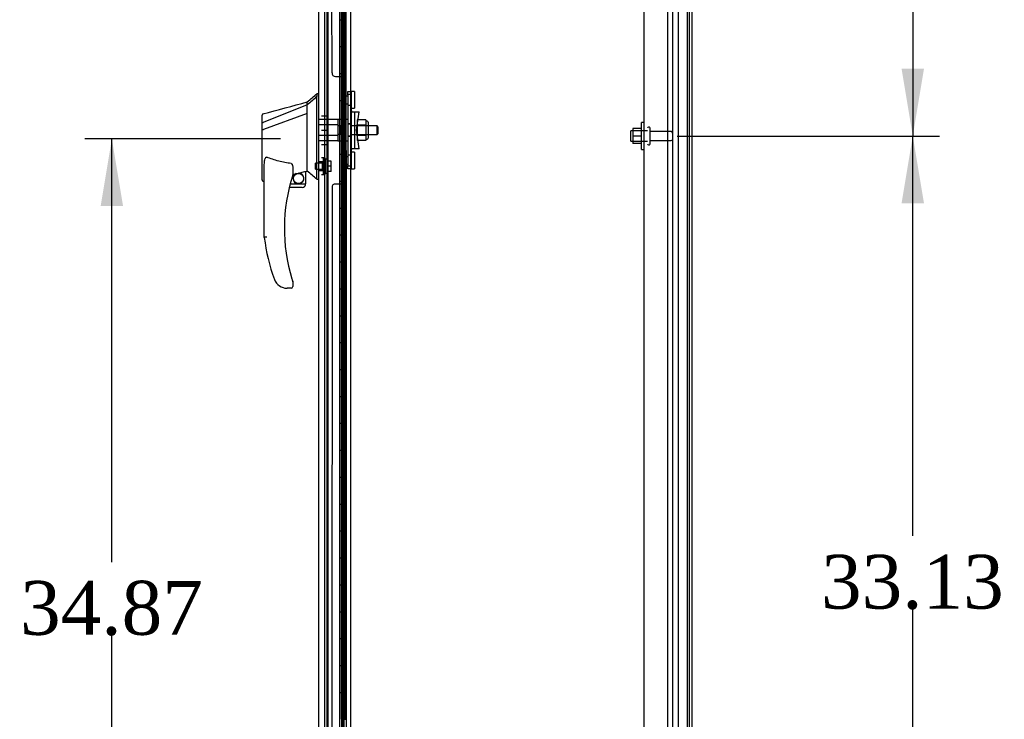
# Model space of a CAD drawing. Header units: inches. Extents: x 2 to 538, y -2 to 358.
# Tile 14 of 21: x 234 to 270, y 167 to 193. Entities that reach past the tile are written whole.
import ezdxf
from ezdxf.enums import TextEntityAlignment as Align
from ezdxf.lldxf.tags import DXFTag

# ---------------------------------------------------------------- set-up
doc = ezdxf.new("R2010")
doc.units = ezdxf.units.IN
doc.header["$MEASUREMENT"] = 0
for name, color, linetype in [('COM43134', 7, 'Continuous'), ('COM55604-1', 7, 'Continuous'), ('COM55605-1', 7, 'Continuous'), ('COM55607-2', 7, 'Continuous'), ('COM55738-23', 7, 'Continuous'), ('COM70220', 7, 'Continuous'), ('COM70838', 7, 'Continuous'), ('COM70839-4', 7, 'Continuous'), ('COM71194-3', 7, 'Continuous'), ('Default', 7, 'Continuous'), ('HAN86294', 7, 'Continuous'), ('HAN86294_NUT', 7, 'Continuous'), ('HAN86294_SCREW', 7, 'Continuous'), ('HAN86294_WASHER', 7, 'Continuous'), ('HAN_NUT', 7, 'Continuous'), ('NTS166105', 7, 'Continuous'), ('RVT19000', 7, 'Continuous'), ('SPC87322', 7, 'Continuous'), ('STD26089', 7, 'Continuous'), ('WAF25059', 7, 'Continuous')]:
    doc.layers.add(name, color=color, linetype=linetype)
doc.styles.add('SEACAD_Times_New_Roman', font='times.ttf')
tags = doc.linetypes.add('HIDDEN2', pattern=[0.1875, 0.125, -0.0625]).pattern_tags.tags
tags[6:7] = [DXFTag(74, 4), DXFTag(75, 0), DXFTag(340, '0'), DXFTag(46, 0.0), DXFTag(50, 0.0), DXFTag(44, 0.0), DXFTag(45, 0.0)]
tags[4:5] = [DXFTag(74, 4), DXFTag(75, 0), DXFTag(340, '0'), DXFTag(46, 0.0), DXFTag(50, 0.0), DXFTag(44, 0.0), DXFTag(45, 0.0)]
doc.dimstyles.new('HAMMOND_(STH_-_540x360)', dxfattribs={"dimtxt": 2, "dimasz": 2.5, "dimexe": 1, "dimexo": 1, "dimgap": 0.5, "dimtad": 0, "dimtih": 1, "dimtoh": 1, "dimzin": 0, "dimdsep": 46, "dimtxsty": 'SEACAD_Times_New_Roman', "dimblk1": '_SE_FILLED', "dimblk2": '_SE_FILLED', "dimsah": 1, "dimcen": 1, "dimadec": 0, "dimazin": 0, "dimtfac": 0.8, "dimtofl": 0, "dimtmove": 0, "dimatfit": 3, "dimfxl": 1, "dimtolj": 1, "dimtzin": 0, "dimarcsym": 0})

# ---------------------------------------------------------------- blocks, each defined once
blk = doc.blocks.new('SE2')
at = {"layer": 'COM43134', "color": 7, "linetype": 'HIDDEN2'}
for p, q in [((257.076, 155.032), (257.076, 222.662)), ((257.951, 154.972), (257.951, 222.722))]:
    blk.add_line(p, q, dxfattribs=at)
at = {"layer": 'COM55604-1', "color": 7, "linetype": 'Continuous'}
for p, q in [((258.763, 153.097), (258.763, 225.032)), ((246.17, 154.377), (246.17, 223.752))]:
    blk.add_line(p, q, dxfattribs=at)
at = {"layer": 'COM55604-1', "color": 7, "linetype": 'HIDDEN2'}
blk.add_line((245.203, 154.377), (245.203, 223.752), dxfattribs=at)
at = {"layer": 'COM55605-1', "color": 7, "linetype": 'HIDDEN2'}
blk.add_line((258.358, 153.097), (258.358, 225.032), dxfattribs=at)
at = {"layer": 'COM55605-1', "color": 7, "linetype": 'Continuous'}
blk.add_line((258.858, 153.097), (258.858, 225.032), dxfattribs=at)
at = {"layer": 'COM55607-2', "color": 7, "linetype": 'HIDDEN2'}
for p, q in [((245.277, 223.17), (245.277, 155.17)), ((245.822, 223.17), (245.822, 155.17)), ((245.922, 155.17), (245.922, 223.17)), ((245.872, 192.171), (245.872, 193.17)), ((245.914, 192.171), (245.914, 193.17)), ((245.959, 193.17), (245.989, 193.17)), ((245.989, 192.17), (245.989, 193.17)), ((245.817, 192.171), (245.872, 192.171)), ((245.862, 192.171), (245.989, 192.171)), ((245.862, 191.171), (245.862, 192.17)), ((245.959, 192.17), (245.989, 192.17)), ((245.984, 192.17), (245.984, 191.171)), ((245.989, 191.171), (245.989, 192.17)), ((245.817, 191.171), (245.872, 191.171)), ((245.862, 191.171), (245.989, 191.171)), ((245.872, 190.171), (245.872, 191.17)), ((245.914, 190.171), (245.914, 191.17)), ((245.959, 191.17), (245.989, 191.17)), ((245.989, 190.17), (245.989, 191.17)), ((245.817, 190.171), (245.872, 190.171)), ((245.862, 190.171), (245.989, 190.171)), ((245.862, 189.171), (245.862, 190.17)), ((245.959, 190.17), (245.989, 190.17)), ((245.984, 190.17), (245.984, 189.171)), ((245.989, 189.171), (245.989, 190.17)), ((245.817, 189.171), (245.872, 189.171)), ((245.862, 189.171), (245.989, 189.171)), ((245.872, 188.171), (245.872, 189.17)), ((245.914, 188.171), (245.914, 189.17)), ((245.959, 189.17), (245.989, 189.17)), ((245.989, 188.17), (245.989, 189.17)), ((245.817, 188.171), (245.872, 188.171)), ((245.862, 188.171), (245.989, 188.171)), ((245.862, 187.171), (245.862, 188.17)), ((245.959, 188.17), (245.989, 188.17)), ((245.984, 188.17), (245.984, 187.171)), ((245.989, 187.171), (245.989, 188.17)), ((245.817, 187.171), (245.872, 187.171)), ((245.862, 187.171), (245.989, 187.171)), ((245.872, 186.171), (245.872, 187.17)), ((245.914, 186.171), (245.914, 187.17)), ((245.959, 187.17), (245.989, 187.17)), ((245.989, 186.17), (245.989, 187.17)), ((245.817, 186.171), (245.872, 186.171)), ((245.862, 186.171), (245.989, 186.171)), ((245.862, 185.171), (245.862, 186.17)), ((245.959, 186.17), (245.989, 186.17)), ((245.984, 186.17), (245.984, 185.171)), ((245.989, 185.171), (245.989, 186.17)), ((245.817, 185.171), (245.872, 185.171)), ((245.862, 185.171), (245.989, 185.171)), ((245.872, 184.171), (245.872, 185.17)), ((245.914, 184.171), (245.914, 185.17)), ((245.959, 185.17), (245.989, 185.17)), ((245.989, 184.17), (245.989, 185.17)), ((245.817, 184.171), (245.872, 184.171)), ((245.862, 184.171), (245.989, 184.171)), ((245.862, 183.171), (245.862, 184.17)), ((245.959, 184.17), (245.989, 184.17)), ((245.984, 184.17), (245.984, 183.171)), ((245.989, 183.171), (245.989, 184.17)), ((245.817, 183.171), (245.872, 183.171)), ((245.862, 183.171), (245.989, 183.171)), ((245.872, 182.171), (245.872, 183.17)), ((245.914, 182.171), (245.914, 183.17)), ((245.959, 183.17), (245.989, 183.17)), ((245.989, 182.17), (245.989, 183.17)), ((245.817, 182.171), (245.872, 182.171)), ((245.862, 182.171), (245.989, 182.171)), ((245.862, 181.171), (245.862, 182.17)), ((245.959, 182.17), (245.989, 182.17)), ((245.984, 182.17), (245.984, 181.171)), ((245.989, 181.171), (245.989, 182.17)), ((245.817, 181.171), (245.872, 181.171)), ((245.862, 181.171), (245.989, 181.171)), ((245.872, 180.171), (245.872, 181.17)), ((245.914, 180.171), (245.914, 181.17)), ((245.959, 181.17), (245.989, 181.17)), ((245.989, 180.17), (245.989, 181.17)), ((245.817, 180.171), (245.872, 180.171)), ((245.862, 180.171), (245.989, 180.171)), ((245.862, 179.171), (245.862, 180.17)), ((245.959, 180.17), (245.989, 180.17)), ((245.984, 180.17), (245.984, 179.171)), ((245.989, 179.171), (245.989, 180.17)), ((245.817, 179.171), (245.872, 179.171)), ((245.862, 179.171), (245.989, 179.171)), ((245.872, 178.171), (245.872, 179.17)), ((245.914, 178.171), (245.914, 179.17)), ((245.959, 179.17), (245.989, 179.17)), ((245.989, 178.17), (245.989, 179.17)), ((245.817, 178.171), (245.872, 178.171)), ((245.862, 178.171), (245.989, 178.171)), ((245.862, 177.171), (245.862, 178.17)), ((245.959, 178.17), (245.989, 178.17)), ((245.984, 178.17), (245.984, 177.171)), ((245.989, 177.171), (245.989, 178.17)), ((245.817, 177.171), (245.872, 177.171)), ((245.862, 177.171), (245.989, 177.171)), ((245.872, 176.171), (245.872, 177.17)), ((245.914, 176.171), (245.914, 177.17)), ((245.959, 177.17), (245.989, 177.17)), ((245.989, 176.17), (245.989, 177.17)), ((245.817, 176.171), (245.872, 176.171)), ((245.862, 176.171), (245.989, 176.171)), ((245.862, 175.171), (245.862, 176.17)), ((245.959, 176.17), (245.989, 176.17)), ((245.984, 176.17), (245.984, 175.171)), ((245.989, 175.171), (245.989, 176.17)), ((245.817, 175.171), (245.872, 175.171)), ((245.862, 175.171), (245.989, 175.171)), ((245.872, 174.171), (245.872, 175.17)), ((245.914, 174.171), (245.914, 175.17)), ((245.959, 175.17), (245.989, 175.17)), ((245.989, 174.17), (245.989, 175.17)), ((245.817, 174.171), (245.872, 174.171)), ((245.862, 174.171), (245.989, 174.171)), ((245.862, 173.171), (245.862, 174.17)), ((245.959, 174.17), (245.989, 174.17)), ((245.984, 174.17), (245.984, 173.171)), ((245.989, 173.171), (245.989, 174.17)), ((245.817, 173.171), (245.872, 173.171)), ((245.862, 173.171), (245.989, 173.171)), ((245.872, 172.171), (245.872, 173.17)), ((245.914, 172.171), (245.914, 173.17)), ((245.959, 173.17), (245.989, 173.17)), ((245.989, 172.17), (245.989, 173.17)), ((245.817, 172.171), (245.872, 172.171)), ((245.862, 172.171), (245.989, 172.171)), ((245.862, 171.171), (245.862, 172.17)), ((245.959, 172.17), (245.989, 172.17)), ((245.984, 172.17), (245.984, 171.171)), ((245.989, 171.171), (245.989, 172.17)), ((245.817, 171.171), (245.872, 171.171)), ((245.862, 171.171), (245.989, 171.171)), ((245.872, 170.171), (245.872, 171.17)), ((245.914, 170.171), (245.914, 171.17)), ((245.959, 171.17), (245.989, 171.17)), ((245.989, 170.17), (245.989, 171.17)), ((245.817, 170.171), (245.872, 170.171)), ((245.862, 170.171), (245.989, 170.171)), ((245.862, 169.171), (245.862, 170.17)), ((245.959, 170.17), (245.989, 170.17)), ((245.984, 170.17), (245.984, 169.171)), ((245.989, 169.171), (245.989, 170.17)), ((245.817, 169.171), (245.872, 169.171)), ((245.862, 169.171), (245.989, 169.171)), ((245.872, 168.171), (245.872, 169.17)), ((245.914, 168.171), (245.914, 169.17)), ((245.959, 169.17), (245.989, 169.17)), ((245.989, 168.17), (245.989, 169.17)), ((245.817, 168.171), (245.872, 168.171)), ((245.862, 168.171), (245.989, 168.171)), ((245.862, 167.171), (245.862, 168.17)), ((245.959, 168.17), (245.989, 168.17)), ((245.984, 168.17), (245.984, 167.171)), ((245.989, 167.171), (245.989, 168.17)), ((245.817, 167.171), (245.872, 167.171)), ((245.862, 167.171), (245.989, 167.171))]:
    blk.add_line(p, q, dxfattribs=at)
at = {"layer": 'COM55607-2', "color": 7, "linetype": 'Continuous'}
for p, q in [((245.755, 194.17), (245.755, 193.17)), ((245.959, 194.17), (245.959, 193.17)), ((245.755, 193.17), (245.755, 192.17)), ((245.755, 193.17), (245.959, 193.17)), ((245.755, 193.17), (245.959, 193.17)), ((245.959, 193.17), (245.959, 192.17)), ((245.755, 192.17), (245.959, 192.17)), ((245.755, 192.17), (245.959, 192.17)), ((245.755, 192.17), (245.755, 191.17)), ((245.959, 192.17), (245.959, 191.17)), ((245.755, 191.17), (245.755, 190.17)), ((245.755, 191.17), (245.959, 191.17)), ((245.755, 191.17), (245.959, 191.17)), ((245.959, 191.17), (245.959, 190.17)), ((245.755, 190.17), (245.959, 190.17)), ((245.755, 190.17), (245.959, 190.17)), ((245.755, 190.17), (245.755, 189.17)), ((245.959, 190.17), (245.959, 189.17)), ((245.755, 189.17), (245.755, 188.17)), ((245.755, 189.17), (245.959, 189.17)), ((245.755, 189.17), (245.959, 189.17)), ((245.959, 189.17), (245.959, 188.17)), ((245.755, 188.17), (245.959, 188.17)), ((245.755, 188.17), (245.959, 188.17)), ((245.755, 188.17), (245.755, 187.17)), ((245.959, 188.17), (245.959, 187.17)), ((245.755, 187.17), (245.755, 186.17)), ((245.755, 187.17), (245.959, 187.17)), ((245.755, 187.17), (245.959, 187.17)), ((245.959, 187.17), (245.959, 186.17)), ((245.755, 186.17), (245.959, 186.17)), ((245.755, 186.17), (245.959, 186.17)), ((245.755, 186.17), (245.755, 185.17)), ((245.959, 186.17), (245.959, 185.17)), ((245.755, 185.17), (245.755, 184.17)), ((245.755, 185.17), (245.959, 185.17)), ((245.755, 185.17), (245.959, 185.17)), ((245.959, 185.17), (245.959, 184.17)), ((245.755, 184.17), (245.959, 184.17)), ((245.755, 184.17), (245.959, 184.17)), ((245.755, 184.17), (245.755, 183.17)), ((245.959, 184.17), (245.959, 183.17)), ((245.755, 183.17), (245.755, 182.17)), ((245.755, 183.17), (245.959, 183.17)), ((245.755, 183.17), (245.959, 183.17)), ((245.959, 183.17), (245.959, 182.17)), ((245.755, 182.17), (245.959, 182.17)), ((245.755, 182.17), (245.959, 182.17)), ((245.755, 182.17), (245.755, 181.17)), ((245.959, 182.17), (245.959, 181.17)), ((245.755, 181.17), (245.755, 180.17)), ((245.755, 181.17), (245.959, 181.17)), ((245.755, 181.17), (245.959, 181.17)), ((245.959, 181.17), (245.959, 180.17)), ((245.755, 180.17), (245.959, 180.17)), ((245.755, 180.17), (245.959, 180.17)), ((245.755, 180.17), (245.755, 179.17)), ((245.959, 180.17), (245.959, 179.17)), ((245.755, 179.17), (245.755, 178.17)), ((245.755, 179.17), (245.959, 179.17)), ((245.755, 179.17), (245.959, 179.17)), ((245.959, 179.17), (245.959, 178.17)), ((245.755, 178.17), (245.959, 178.17)), ((245.755, 178.17), (245.959, 178.17)), ((245.755, 178.17), (245.755, 177.17)), ((245.959, 178.17), (245.959, 177.17)), ((245.755, 177.17), (245.755, 176.17)), ((245.755, 177.17), (245.959, 177.17)), ((245.755, 177.17), (245.959, 177.17)), ((245.959, 177.17), (245.959, 176.17)), ((245.755, 176.17), (245.959, 176.17)), ((245.755, 176.17), (245.959, 176.17)), ((245.755, 176.17), (245.755, 175.17)), ((245.959, 176.17), (245.959, 175.17)), ((245.755, 175.17), (245.755, 174.17)), ((245.755, 175.17), (245.959, 175.17)), ((245.755, 175.17), (245.959, 175.17)), ((245.959, 175.17), (245.959, 174.17)), ((245.755, 174.17), (245.959, 174.17)), ((245.755, 174.17), (245.959, 174.17)), ((245.755, 174.17), (245.755, 173.17)), ((245.959, 174.17), (245.959, 173.17)), ((245.755, 173.17), (245.755, 172.17)), ((245.755, 173.17), (245.959, 173.17)), ((245.755, 173.17), (245.959, 173.17)), ((245.959, 173.17), (245.959, 172.17)), ((245.755, 172.17), (245.959, 172.17)), ((245.755, 172.17), (245.959, 172.17)), ((245.755, 172.17), (245.755, 171.17)), ((245.959, 172.17), (245.959, 171.17)), ((245.755, 171.17), (245.755, 170.17)), ((245.755, 171.17), (245.959, 171.17)), ((245.755, 171.17), (245.959, 171.17)), ((245.959, 171.17), (245.959, 170.17)), ((245.755, 170.17), (245.959, 170.17)), ((245.755, 170.17), (245.959, 170.17)), ((245.755, 170.17), (245.755, 169.17)), ((245.959, 170.17), (245.959, 169.17)), ((245.755, 169.17), (245.755, 168.17)), ((245.755, 169.17), (245.959, 169.17)), ((245.755, 169.17), (245.959, 169.17)), ((245.959, 169.17), (245.959, 168.17)), ((245.755, 168.17), (245.959, 168.17)), ((245.755, 168.17), (245.959, 168.17)), ((245.755, 168.17), (245.755, 167.17)), ((245.959, 168.17), (245.959, 167.17))]:
    blk.add_line(p, q, dxfattribs=at)
at = {"layer": 'COM55738-23', "color": 7, "linetype": 'HIDDEN2'}
for p, q in [((258.138, 153.179), (258.138, 224.929)), ((258.691, 153.179), (258.691, 224.929))]:
    blk.add_line(p, q, dxfattribs=at)
at = {"layer": 'COM70220', "color": 7, "linetype": 'HIDDEN2'}
blk.add_line((245.328, 154.597), (245.328, 223.744), dxfattribs=at)
at = {"layer": 'COM70838', "color": 7, "linetype": 'HIDDEN2'}
for p, q in [((246.06, 190.377), (246.06, 190.502)), ((246.06, 190.502), (246.185, 190.502)), ((246.185, 190.502), (246.185, 190.377)), ((246.06, 190.377), (246.06, 187.752)), ((246.185, 190.377), (246.185, 187.752)), ((246.189, 189.752), (246.302, 189.752)), ((246.302, 189.752), (246.302, 188.377)), ((246.302, 189.752), (246.472, 189.752)), ((246.372, 189.065), (246.472, 189.752)), ((246.472, 188.377), (246.372, 189.065)), ((246.302, 188.377), (246.199, 188.377)), ((246.472, 188.377), (246.302, 188.377)), ((246.06, 187.627), (246.06, 187.752)), ((246.185, 187.627), (246.06, 187.627)), ((246.185, 187.752), (246.185, 187.627))]:
    blk.add_line(p, q, dxfattribs=at)
for centre, start, end in [((246.302, 189.807), 180, 208.0398), ((246.302, 189.78), 180, 193.5446), ((246.302, 188.322), 151.9602, 180), ((246.302, 188.35), 166.4554, 180)]:
    blk.add_arc(centre, 0.117, start, end, dxfattribs=at)
at = {"layer": 'COM70839-4', "color": 7, "linetype": 'HIDDEN2'}
for p, q in [((245.467, 191.19), (245.454, 221.741)), ((245.999, 189.815), (245.985, 221.661)), ((245.467, 191.19), (245.467, 191.19)), ((245.592, 191.065), (245.803, 191.065)), ((245.592, 191.065), (245.803, 191.065)), ((245.928, 190.94), (245.929, 189.928)), ((245.929, 189.928), (245.929, 189.927)), ((245.999, 189.815), (245.999, 189.815)), ((245.929, 188.202), (245.928, 187.189)), ((245.999, 188.314), (245.985, 156.469)), ((245.467, 186.939), (245.454, 156.388)), ((245.803, 187.064), (245.592, 187.064)), ((245.803, 187.064), (245.592, 187.064))]:
    blk.add_line(p, q, dxfattribs=at)
for centre, start, end in [((245.592, 191.19), 180.0243, 270.0243), ((245.592, 191.19), 180.0243, 270.0243), ((245.803, 190.94), 0.0243, 90.0243), ((245.803, 190.94), 0.0243, 90.0243), ((246.054, 189.928), 180.0243, 243.9204), ((246.054, 189.928), 180.0243, 243.9204), ((246.054, 188.202), 116.0796, 179.9757), ((246.054, 188.202), 116.0796, 179.9757), ((245.803, 187.189), 269.9757, 359.9757), ((245.803, 187.189), 269.9757, 359.9757), ((245.592, 186.939), 89.9757, 179.9757), ((245.592, 186.939), 89.9757, 179.9757)]:
    blk.add_arc(centre, 0.125, start, end, dxfattribs=at)
at = {"layer": 'COM71194-3', "color": 7, "linetype": 'Continuous'}
for p, q in [((244.983, 154.02), (244.983, 224.321)), ((245.753, 153.972), (245.753, 224.369))]:
    blk.add_line(p, q, dxfattribs=at)
at = {"layer": 'COM71194-3', "color": 7, "linetype": 'HIDDEN2'}
blk.add_line((245.858, 223.847), (245.858, 154.282), dxfattribs=at)
at = {"layer": 'HAN86294', "color": 7, "linetype": 'Continuous'}
for p, q in [((244.983, 190.415), (244.9, 190.415)), ((244.903, 190.415), (244.903, 190.313)), ((244.548, 190.003), (244.548, 190.115)), ((244.903, 190.253), (244.903, 190.313)), ((244.903, 190.167), (244.903, 190.253)), ((244.903, 187.677), (244.903, 190.167)), ((244.548, 190.003), (242.913, 189.347)), ((244.548, 189.689), (242.925, 189.086)), ((244.548, 189.856), (244.548, 190.003)), ((244.548, 189.762), (244.548, 189.856)), ((244.548, 189.689), (244.548, 189.762)), ((244.548, 187.804), (244.548, 189.689)), ((242.868, 189.322), (242.868, 189.619)), ((242.868, 189.088), (242.868, 189.322)), ((242.868, 187.215), (242.868, 189.088)), ((242.923, 189.085), (242.925, 189.086)), ((242.948, 185.082), (242.948, 187.752)), ((244.008, 187.672), (244.008, 187.408)), ((244.219, 187.471), (244.453, 187.526)), ((244.483, 187.529), (244.548, 187.545)), ((244.483, 187.53), (244.483, 187.065)), ((244.548, 187.657), (244.548, 187.804)), ((244.548, 187.545), (244.548, 187.657)), ((244.903, 187.272), (244.903, 187.677)), ((242.943, 187.157), (242.948, 187.158)), ((244.008, 187.422), (244.136, 187.452)), ((244.903, 187.247), (244.903, 187.272)), ((244.903, 187.245), (244.983, 187.245)), ((244.358, 186.94), (243.878, 186.94)), ((243.91, 187.065), (244.483, 187.065)), ((243.511, 183.28), (243.51, 183.278)), ((243.948, 183.19), (243.794, 183.19)), ((244.008, 183.428), (244.008, 183.25))]:
    blk.add_line(p, q, dxfattribs=at)
at = {"layer": 'HAN86294', "color": 7, "linetype": 'HIDDEN2'}
for p, q in [((245.685, 189.46), (244.983, 189.46)), ((245.685, 189.46), (245.685, 189.264)), ((245.685, 189.264), (244.983, 189.264)), ((245.685, 189.264), (245.685, 188.865)), ((245.81, 189.225), (245.685, 189.225)), ((245.81, 189.225), (245.81, 189.065)), ((245.81, 189.065), (245.81, 188.905)), ((247.145, 189.225), (246.185, 189.225)), ((247.145, 188.905), (247.145, 189.225)), ((247.175, 189.195), (247.145, 189.225)), ((247.145, 188.905), (247.175, 188.935)), ((247.175, 189.195), (247.175, 188.935)), ((245.685, 188.865), (244.983, 188.865)), ((245.685, 188.669), (244.983, 188.669)), ((245.81, 188.905), (245.685, 188.905)), ((245.685, 188.865), (245.685, 188.669)), ((246.185, 188.905), (247.145, 188.905)), ((245.108, 187.889), (244.983, 187.889)), ((245.108, 187.564), (245.108, 187.889)), ((244.983, 187.564), (245.108, 187.564))]:
    blk.add_line(p, q, dxfattribs=at)
at = {"layer": 'HAN86294', "color": 7, "linetype": 'Continuous'}
blk.add_circle((244.222, 187.269), 0.188, dxfattribs=at)
for centre, radius, start, end in [((228.519, 209.443), 25.11, 309.6694, 310.7299), ((-55.964, 1308.611), 1158.164, 284.954427, 285.038821), ((242.928, 189.619), 0.06, 105.3239, 180.0002), ((242.913, 189.446), 0.361, 262.9065, 271.5232), ((244.222, 187.269), 0.202, 115.2676, 90.8956), ((243.96, 188.396), 0.961, 280.5316, 285.6316), ((208.137, 144.098), 56.686, 49.5649, 50.0347), ((250.112, 185.418), 6.417, 162.105, 197.0102), ((243.948, 187.408), 0.06, 342.105, 0), ((244.358, 187.065), 0.125, 270, 310.5358), ((244.358, 187.065), 0.125, 310.5358, 346.1135), ((244.358, 187.065), 0.125, 346.1135, 0), ((250.289, 186.017), 7.4, 187.261, 199.7146), ((243.794, 183.69), 0.5, 199.7146, 235.4377), ((243.948, 183.428), 0.06, 0, 17.895), ((243.794, 183.69), 0.5, 235.4377, 270), ((243.948, 183.25), 0.06, 270, 0)]:
    blk.add_arc(centre, radius, start, end, dxfattribs=at)
blk.add_ellipse((242.928, 187.215), major_axis=(0.06, 0), ratio=0.999979, start_param=3.141468, end_param=4.950188, dxfattribs=at)
blk.add_open_spline([(244.903, 190.313), (244.785, 190.209), (244.667, 190.106), (244.548, 190.003)], degree=3, dxfattribs=at)
for points, knots in [([(242.913, 189.347), (242.9, 189.345), (242.889, 189.342), (242.873, 189.333), (242.868, 189.327), (242.868, 189.322)], [0, 0, 0, 0, 0.5, 0.5, 1, 1, 1, 1]), ([(242.948, 187.752), (242.948, 187.81), (242.952, 187.867), (242.967, 187.953), (242.973, 187.981), (242.988, 188.022), (242.994, 188.035), (243.006, 188.053), (243.011, 188.059), (243.023, 188.067), (243.031, 188.068), (243.038, 188.065)], [0, 0, 0, 0, 0.5, 0.5, 0.75, 0.75, 0.875, 0.875, 0.9375, 0.9375, 1, 1, 1, 1]), ([(243.948, 187.827), (243.87, 187.837), (243.793, 187.85), (243.638, 187.879), (243.561, 187.897), (243.409, 187.936), (243.334, 187.958), (243.185, 188.008), (243.111, 188.035), (243.038, 188.065)], [0, 0, 0, 0, 0.25, 0.25, 0.5, 0.5, 0.75, 0.75, 1, 1, 1, 1]), ([(243.948, 187.827), (243.952, 187.826), (243.956, 187.825), (243.963, 187.82), (243.965, 187.818), (243.973, 187.81), (243.977, 187.804), (243.985, 187.791), (243.988, 187.784), (243.993, 187.77), (243.995, 187.764), (244.001, 187.743), (244.004, 187.729), (244.007, 187.707), (244.007, 187.7), (244.008, 187.686), (244.008, 187.679), (244.008, 187.672)], [0, 0, 0, 0, 0.0625, 0.0625, 0.125, 0.125, 0.25, 0.25, 0.375, 0.375, 0.5, 0.5, 0.75, 0.75, 0.875, 0.875, 1, 1, 1, 1]), ([(244.453, 187.526), (244.457, 187.527), (244.461, 187.528), (244.468, 187.529), (244.472, 187.529), (244.48, 187.53), (244.483, 187.53), (244.483, 187.53)], [0, 0, 0, 0, 0.25, 0.25, 0.5, 0.5, 1, 1, 1, 1]), ([(243.038, 185.088), (243.033, 185.087), (243.027, 185.087), (243.015, 185.086), (243.009, 185.086), (242.993, 185.085), (242.983, 185.084), (242.971, 185.083), (242.967, 185.083), (242.96, 185.083), (242.958, 185.083), (242.953, 185.082), (242.951, 185.082), (242.949, 185.082), (242.948, 185.082), (242.948, 185.082)], [0, 0, 0, 0, 0.125, 0.125, 0.25, 0.25, 0.5, 0.5, 0.625, 0.625, 0.75, 0.75, 0.875, 0.875, 1, 1, 1, 1]), ([(243.976, 183.541), (243.981, 183.524), (243.986, 183.506), (243.994, 183.481), (243.997, 183.472), (244.001, 183.46), (244.002, 183.456), (244.004, 183.451), (244.004, 183.45), (244.005, 183.447), (244.006, 183.446), (244.006, 183.446)], [0, 0, 0, 0, 0.5, 0.5, 0.75, 0.75, 0.875, 0.875, 0.9375, 0.9375, 1, 1, 1, 1])]:
    blk.add_open_spline(points, degree=3, knots=knots, dxfattribs=at)
at = {"layer": 'HAN86294_NUT', "color": 7, "linetype": 'HIDDEN2'}
for p, q in [((246.402, 189.449), (246.402, 189.257)), ((246.727, 189.449), (246.402, 189.449)), ((246.727, 189.449), (246.727, 189.353)), ((246.777, 189.397), (246.727, 189.397)), ((246.727, 189.353), (246.727, 189.257)), ((246.807, 189.367), (246.807, 188.762)), ((246.402, 189.257), (246.402, 188.873)), ((246.727, 189.257), (246.402, 189.257)), ((246.727, 189.257), (246.727, 189.065)), ((246.727, 189.065), (246.727, 188.873)), ((246.402, 188.873), (246.402, 188.681)), ((246.727, 188.873), (246.402, 188.873)), ((246.727, 188.681), (246.402, 188.681)), ((246.727, 188.873), (246.727, 188.777)), ((246.727, 188.777), (246.727, 188.681)), ((246.727, 188.732), (246.777, 188.732))]:
    blk.add_line(p, q, dxfattribs=at)
for centre, start, end in [((246.777, 189.367), 0, 90), ((246.777, 188.762), 270, 0)]:
    blk.add_arc(centre, 0.03, start, end, dxfattribs=at)
at = {"layer": 'HAN86294_SCREW', "color": 7, "linetype": 'HIDDEN2'}
for p, q in [((244.853, 187.611), (244.853, 187.843)), ((245.228, 187.843), (244.853, 187.843)), ((245.228, 187.464), (245.228, 187.989)), ((245.298, 187.989), (245.228, 187.989)), ((245.298, 187.464), (245.298, 187.989)), ((245.435, 187.919), (245.298, 187.919)), ((245.435, 187.727), (245.435, 187.919)), ((244.853, 187.611), (245.228, 187.611)), ((245.435, 187.727), (245.298, 187.727)), ((245.435, 187.534), (245.298, 187.534)), ((245.435, 187.534), (245.435, 187.727)), ((245.228, 187.464), (245.298, 187.464))]:
    blk.add_line(p, q, dxfattribs=at)
at = {"layer": 'HAN86294_WASHER', "color": 7, "linetype": 'HIDDEN2'}
for p, q in [((245.138, 188.038), (245.078, 188.038)), ((245.138, 188.038), (245.138, 187.415)), ((245.198, 188.038), (245.138, 188.038)), ((245.138, 188.038), (245.138, 187.415)), ((245.198, 188.038), (245.198, 187.415)), ((245.078, 187.415), (245.138, 187.415)), ((245.138, 187.415), (245.198, 187.415))]:
    blk.add_line(p, q, dxfattribs=at)
at = {"layer": 'HAN_NUT', "color": 7, "linetype": 'HIDDEN2'}
for p, q in [((245.078, 189.595), (245.293, 189.595)), ((245.293, 189.065), (245.293, 189.595)), ((245.078, 189.065), (245.293, 189.065)), ((245.293, 188.535), (245.293, 189.065)), ((245.078, 188.535), (245.293, 188.535))]:
    blk.add_line(p, q, dxfattribs=at)
at = {"layer": 'NTS166105', "color": 7, "linetype": 'HIDDEN2'}
for p, q in [((256.66, 189.121), (256.66, 188.846)), ((256.98, 189.121), (256.66, 189.121)), ((256.66, 188.846), (256.66, 188.571)), ((256.98, 188.846), (256.66, 188.846)), ((256.98, 188.571), (256.66, 188.571))]:
    blk.add_line(p, q, dxfattribs=at)
at = {"layer": 'RVT19000', "color": 7, "linetype": 'HIDDEN2'}
for p, q in [((246.185, 190.503), (246.185, 190.502)), ((246.298, 190.503), (246.185, 190.503)), ((246.298, 190.503), (246.298, 189.878)), ((245.848, 190.331), (245.848, 190.05)), ((246.06, 190.331), (245.848, 190.331)), ((245.848, 190.05), (246.06, 190.05)), ((246.185, 190.385), (246.06, 190.385)), ((246.06, 189.995), (246.185, 189.995)), ((246.185, 189.878), (246.298, 189.878)), ((246.298, 188.252), (246.185, 188.252)), ((246.298, 188.252), (246.298, 187.627)), ((245.848, 188.08), (245.848, 187.799)), ((246.06, 188.08), (245.848, 188.08)), ((246.185, 188.134), (246.06, 188.134)), ((245.848, 187.799), (246.06, 187.799)), ((246.06, 187.744), (246.185, 187.744)), ((246.185, 187.627), (246.185, 187.627)), ((246.185, 187.627), (246.298, 187.627))]:
    blk.add_line(p, q, dxfattribs=at)
at = {"layer": 'SPC87322', "color": 7, "linetype": 'HIDDEN2'}
for p, q in [((246.06, 189.457), (245.685, 189.457)), ((246.185, 189.302), (246.06, 189.302)), ((246.185, 189.292), (246.06, 189.292)), ((245.685, 188.672), (246.06, 188.672)), ((246.185, 188.837), (246.06, 188.837)), ((246.185, 188.827), (246.06, 188.827))]:
    blk.add_line(p, q, dxfattribs=at)
at = {"layer": 'STD26089', "color": 7, "linetype": 'HIDDEN2'}
for p, q in [((256.576, 188.66), (256.576, 189.035)), ((257.201, 189.035), (256.576, 189.035)), ((257.271, 189.172), (257.231, 189.172)), ((257.301, 188.552), (257.301, 189.142)), ((258.078, 189.013), (257.301, 189.013)), ((256.576, 188.66), (257.201, 188.66)), ((257.301, 188.681), (258.078, 188.681)), ((257.231, 188.522), (257.271, 188.522))]:
    blk.add_line(p, q, dxfattribs=at)
for centre, radius, start, end in [((257.231, 189.142), 0.03, 90, 180), ((257.271, 189.142), 0.03, 0, 90), ((258.078, 188.953), 0.06, 0, 90), ((258.078, 188.741), 0.06, 270, 0), ((257.231, 188.552), 0.03, 180, 270), ((257.271, 188.552), 0.03, 270, 0)]:
    blk.add_arc(centre, radius, start, end, dxfattribs=at)
at = {"layer": 'WAF25059', "color": 7, "linetype": 'HIDDEN2'}
for p, q in [((256.98, 188.347), (256.98, 189.347)), ((257.076, 189.347), (256.98, 189.347)), ((256.98, 188.347), (257.076, 188.347))]:
    blk.add_line(p, q, dxfattribs=at)
blk = doc.blocks.new('DMBLK3678')
at = {"layer": 'Default', "linetype": 'Continuous'}
for points in [[(267.481, 186.347), (267.064, 188.847), (266.648, 186.347)], [(267.481, 158.222), (266.648, 158.222), (267.064, 155.722)]]:
    blk.add_hatch(color=7, dxfattribs=at).paths.add_polyline_path(points)
at = {"layer": 'Default', "color": 7, "linetype": 'Continuous'}
for p, q in [((258.301, 188.847), (268.064, 188.847)), ((267.064, 173.985), (267.064, 188.847)), ((267.064, 155.722), (267.064, 171.285)), ((258.301, 155.722), (268.064, 155.722))]:
    blk.add_line(p, q, dxfattribs=at)
at = {"layer": 'Default', "color": 7, "linetype": 'Continuous', "style": 'SEACAD_Times_New_Roman'}
blk.add_text('33.13', height=2, dxfattribs=at).set_placement((263.652, 173.285), align=Align.TOP_LEFT)
blk = doc.blocks.new('_SE_FILLED')
at = {"color": 0}
blk.add_line((0, 0), (-1, 0), dxfattribs=at)
blk.add_solid([(0, 0), (-1, -0.1665), (-1, 0.1665), (0, 0)], dxfattribs=at)
blk = doc.blocks.new('DMBLK3683')
at = {"layer": 'Default', "linetype": 'Continuous'}
for points in [[(267.481, 219.472), (267.064, 221.972), (266.648, 219.472)], [(267.481, 191.347), (266.648, 191.347), (267.064, 188.847)]]:
    blk.add_hatch(color=7, dxfattribs=at).paths.add_polyline_path(points)
at = {"layer": 'Default', "color": 7, "linetype": 'Continuous'}
for p, q in [((258.301, 221.972), (268.064, 221.972)), ((267.064, 221.972), (267.064, 207.11)), ((267.064, 204.41), (267.064, 188.847)), ((258.301, 188.847), (268.064, 188.847))]:
    blk.add_line(p, q, dxfattribs=at)
at = {"layer": 'Default', "color": 7, "linetype": 'Continuous', "style": 'SEACAD_Times_New_Roman'}
blk.add_text('33.13', height=2, dxfattribs=at).set_placement((263.652, 206.41), align=Align.TOP_LEFT)
blk = doc.blocks.new('DMBLK3691')
at = {"layer": 'Default', "linetype": 'Continuous'}
for points in [[(220.741, 221.252), (221.574, 221.252), (221.158, 223.752)], [(220.741, 156.877), (221.158, 154.377), (221.574, 156.877)]]:
    blk.add_hatch(color=7, dxfattribs=at).paths.add_polyline_path(points)
at = {"layer": 'Default', "color": 7, "linetype": 'Continuous'}
for p, q in [((244.663, 223.752), (220.158, 223.752)), ((221.158, 223.752), (221.158, 190.765)), ((221.158, 181.365), (221.158, 154.377)), ((244.663, 154.377), (220.158, 154.377))]:
    blk.add_line(p, q, dxfattribs=at)
at = {"layer": 'Default', "color": 7, "linetype": 'Continuous', "style": 'SEACAD_Times_New_Roman'}
for s, p in [('69.38', (217.746, 190.065)), ('DOOR ', (216.584, 187.065)), ('OPENING', (214.665, 184.065))]:
    blk.add_text(s, height=2, dxfattribs=at).set_placement(p, align=Align.TOP_LEFT)
blk = doc.blocks.new('DMBLK3701')
at = {"layer": 'Default', "linetype": 'Continuous'}
for points in [[(236.864, 186.246), (237.697, 186.246), (237.281, 188.746)], [(236.864, 156.377), (237.281, 153.877), (237.697, 156.377)]]:
    blk.add_hatch(color=7, dxfattribs=at).paths.add_polyline_path(points)
at = {"layer": 'Default', "color": 7, "linetype": 'Continuous'}
for p, q in [((243.548, 188.746), (236.281, 188.746)), ((237.281, 173.012), (237.281, 188.746)), ((237.281, 153.877), (237.281, 170.312)), ((244.492, 153.877), (236.281, 153.877))]:
    blk.add_line(p, q, dxfattribs=at)
at = {"layer": 'Default', "color": 7, "linetype": 'Continuous', "style": 'SEACAD_Times_New_Roman'}
blk.add_text('34.87', height=2, dxfattribs=at).set_placement((233.868, 172.312), align=Align.TOP_LEFT)

msp = doc.modelspace()

# ---------------------------------------------------------------- block references
at = {"layer": 'Default'}
msp.add_blockref('SE2', (0, 0), dxfattribs=at)

# ---------------------------------------------------------------- dimensions: what is measured, and where the dimension line sits
at = {"layer": 'Default', "color": 7, "linetype": 'Continuous'}
for base, p1, p2, angle, text, picture, middle, dimtype in [((221.157822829, 223.752257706), (245.662927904, 223.752257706), (245.662927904, 154.377257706), 270, '\\A1;<>\\PDOOR \\XOPENING', 'DMBLK3691', (221.157822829, 189.064757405), 161), ((267.064454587, 221.972257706), (257.301427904, 221.972257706), (257.301427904, 188.847257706), 270, '\\A1;<>', 'DMBLK3683', (267.064454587, 205.409757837), 161), ((237.281, 188.746), (245.492, 153.877), (244.548, 188.746), 90, '\\A1;<>', 'DMBLK3701', (237.281, 171.312), 160), ((267.064454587, 155.722257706), (257.301427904, 155.722257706), (257.301427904, 188.847257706), 90, '\\A1;<>', 'DMBLK3678', (267.064454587, 172.284757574), 161)]:
    dim = msp.add_linear_dim(base=base, p1=p1, p2=p2, angle=angle, text=text, dimstyle='HAMMOND_(STH_-_540x360)', dxfattribs=at)
    dim.commit()
    dim.dimension.update_dxf_attribs({"geometry": picture, "text_midpoint": middle, "dimtype": dimtype})

doc.saveas('drawing.dxf')
